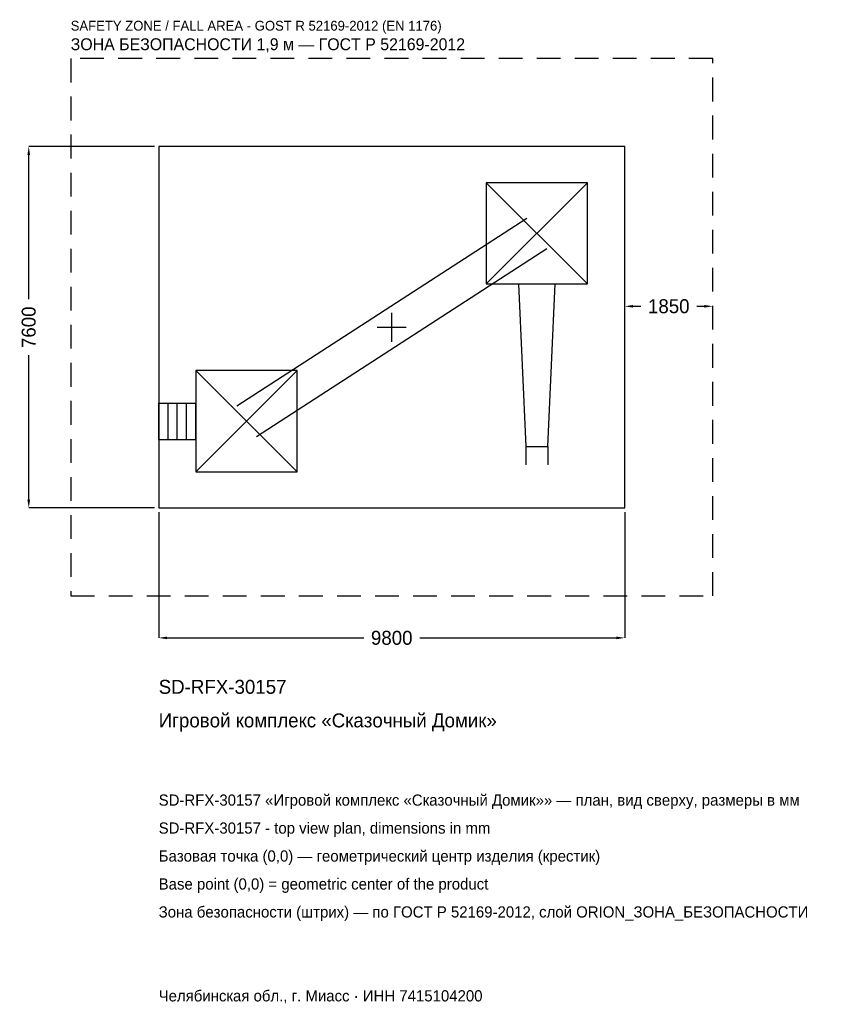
# Model space of a CAD drawing. Header units: metres. Extents: x -7822 to 9096, y -14237 to 6468.
import ezdxf

# ---------------------------------------------------------------- set-up
doc = ezdxf.new("R2010")
doc.units = ezdxf.units.M
doc.linetypes.add('DASHED', pattern=[800, 500, -300])
for name, color, linetype in [('ORION_ДАННЫЕ', 3, 'Continuous'), ('ORION_ЗОНА_БЕЗОПАСНОСТИ', 1, 'Continuous'), ('ORION_КОНТУР', 7, 'Continuous'), ('ORION_РАЗМЕРЫ', 8, 'Continuous')]:
    doc.layers.add(name, color=color, linetype=linetype)
doc.dimstyles.new('ORION', dxfattribs={"dimtxt": 294, "dimasz": 176.4, "dimexe": 1.25, "dimexo": 88.2, "dimtad": 1, "dimdec": 0, "dimcen": 2.5, "dimazin": 3, "dimtfac": 1, "dimtmove": 0, "dimatfit": 3, "dimarcsym": 0})

# ---------------------------------------------------------------- blocks, each defined once
blk = doc.blocks.new('_CLOSEDFILLED')
at = {"color": 0, "linetype": 'BYBLOCK'}
blk.add_solid([(-1, 0.16), (0, 0), (-1, -0.16)], dxfattribs=at)
blk = doc.blocks.new('*D1')
for p, q in [((-4900, -3888.2), (-4900, -6532)), ((4900, -3888.2), (4900, -6532)), ((-4723.6, -6532), (-588, -6532)), ((588, -6532), (4723.6, -6532))]:
    blk.add_line(p, q)
at = {"layer": 'Defpoints'}
for p in [(-4900, -3800), (4900, -3800), (-4900, -6532)]:
    blk.add_point(p, dxfattribs=at)
at = {"layer": 'ORION_РАЗМЕРЫ', "xscale": 176.4, "yscale": 176.4, "rotation": 180}
blk.add_blockref('_CLOSEDFILLED', (-4900, -6532), dxfattribs=at)
at = {"layer": 'ORION_РАЗМЕРЫ', "xscale": 176.4, "yscale": 176.4}
blk.add_blockref('_CLOSEDFILLED', (4900, -6532), dxfattribs=at)
at = {"layer": 'ORION_РАЗМЕРЫ', "insert": (0, -6532), "char_height": 294, "attachment_point": 5}
blk.add_mtext('9800', dxfattribs=at)
blk = doc.blocks.new('*D2')
for p, q in [((-4988.2, 3800), (-7632, 3800)), ((-7632, 588), (-7632, 3623.6)), ((-7632, -3623.6), (-7632, -588)), ((-4988.2, -3800), (-7632, -3800))]:
    blk.add_line(p, q)
at = {"layer": 'Defpoints'}
for p in [(-4900, 3800), (-7632, -3800), (-4900, -3800)]:
    blk.add_point(p, dxfattribs=at)
at = {"layer": 'ORION_РАЗМЕРЫ', "xscale": 176.4, "yscale": 176.4}
for p, rotation in [((-7632, 3800), 90), ((-7632, -3800), 270)]:
    blk.add_blockref('_CLOSEDFILLED', p, dxfattribs=dict(at, rotation=rotation))
at = {"layer": 'ORION_РАЗМЕРЫ', "insert": (-7632, 0), "char_height": 294, "attachment_point": 5, "rotation": 90}
blk.add_mtext('7600', dxfattribs=at)
blk = doc.blocks.new('*D3')
for p, q in [((4900, 88.2), (4900, 441)), ((5076.4, 441), (5237, 441)), ((6413, 441), (6573.6, 441)), ((6750, 88.2), (6750, 441))]:
    blk.add_line(p, q)
at = {"layer": 'Defpoints'}
for p in [(4900, 441), (4900, 0), (6750, 0)]:
    blk.add_point(p, dxfattribs=at)
at = {"layer": 'ORION_РАЗМЕРЫ', "xscale": 176.4, "yscale": 176.4, "rotation": 180}
blk.add_blockref('_CLOSEDFILLED', (4900, 441), dxfattribs=at)
at = {"layer": 'ORION_РАЗМЕРЫ', "xscale": 176.4, "yscale": 176.4}
blk.add_blockref('_CLOSEDFILLED', (6750, 441), dxfattribs=at)
at = {"layer": 'ORION_РАЗМЕРЫ', "insert": (5825, 441), "char_height": 294, "attachment_point": 5}
blk.add_mtext('1850', dxfattribs=at)
blk = doc.blocks.new('ОРИОН SD-RFX-30157 Игровой комплекс Сказочный Домик')
at = {"layer": 'ORION_ЗОНА_БЕЗОПАСНОСТИ', "linetype": 'DASHED'}
blk.add_lwpolyline([(-6750, -5650), (6750, -5650), (6750, 5650), (-6750, 5650)], close=True, dxfattribs=at)
at = {"layer": 'ORION_КОНТУР'}
for p, q in [((1988, 912), (4116, 3040)), ((1988, 3040), (4116, 912)), ((-3260.2, -1654.5), (2843.8, 2297.5)), ((-2843.8, -2297.5), (3260.2, 1654.5)), ((-4116, -3040), (-1988, -912)), ((-4116, -912), (-1988, -3040)), ((-4900, -1593), (-4116, -1593)), ((-4900, -2359), (-4900, -1593)), ((-4704, -2359), (-4704, -1593)), ((-4508, -2359), (-4508, -1593)), ((-4312, -2359), (-4312, -1593)), ((-4116, -2359), (-4116, -1593)), ((-4900, -2359), (-4116, -2359)), ((2822.2, -2508), (2822.2, -2891)), ((3281.8, -2508), (3281.8, -2891))]:
    blk.add_line(p, q, dxfattribs=at)
for points in [[(-4900, -3800), (4900, -3800), (4900, 3800), (-4900, 3800)], [(1988, 912), (4116, 912), (4116, 3040), (1988, 3040)], [(-4116, -3040), (-1988, -3040), (-1988, -912), (-4116, -912)]]:
    blk.add_lwpolyline(points, close=True, dxfattribs=at)
blk.add_lwpolyline([(2669, 912), (2822.2, -2508), (3281.8, -2508), (3435, 912)], dxfattribs=at)
at = {"layer": 'ORION_РАЗМЕРЫ'}
for p, q in [((0, -304), (0, 304)), ((-304, 0), (304, 0))]:
    blk.add_line(p, q, dxfattribs=at)
at = {"layer": 'ORION_ДАННЫЕ'}
for tag, p in [('АРТИКУЛ', (-4900, -7708)), ('НАИМЕНОВАНИЕ', (-4900, -8413.6))]:
    blk.add_attdef(tag, p, '', height=294, dxfattribs=at)
at = {"layer": 'ORION_ДАННЫЕ', "flags": 1}
for tag, p in [('ПРОИЗВОДИТЕЛЬ', (-4900, -9119.2)), ('ТЕЛЕФОН', (-4900, -9824.8)), ('САЙТ', (-4900, -11236)), ('АДРЕС', (-4900, -11941.6)), ('РЕКВИЗИТЫ', (-4900, -12647.2)), ('ГАБАРИТЫ', (-4900, -13352.8)), ('ЗОНА_БЕЗОПАСНОСТИ', (-4900, -14058.4))]:
    blk.add_attdef(tag, p, '', height=294, dxfattribs=at)
at = {"layer": 'ORION_ЗОНА_БЕЗОПАСНОСТИ', "color": 1}
for s, height, p in [('SAFETY ZONE / FALL AREA - GOST R 52169-2012 (EN 1176)', 205.8, (-6750, 6238)), ('ЗОНА БЕЗОПАСНОСТИ 1,9 м — ГОСТ Р 52169-2012', 249.9, (-6750, 5826.4))]:
    blk.add_text(s, height=height, dxfattribs=at).set_placement(p)
at = {"layer": 'ORION_РАЗМЕРЫ'}
dim = blk.add_linear_dim(base=(-7632, -3800), p1=(-4900, -3800), p2=(-4900, 3800), angle=90, dimstyle='ORION', dxfattribs=at)
dim.commit()
dim.dimension.update_dxf_attribs({"geometry": '*D2', "text_midpoint": (-7632, 0)})
for base, p1, p2, picture, middle in [((4900, 441), (4900, 0), (6750, 0), '*D3', (5825, 441)), ((-4900, -6532), (-4900, -3800), (4900, -3800), '*D1', (0, -6532))]:
    dim = blk.add_linear_dim(base=base, p1=p1, p2=p2, dimstyle='ORION', dxfattribs=at)
    dim.commit()
    dim.dimension.update_dxf_attribs({"geometry": picture, "text_midpoint": middle})

msp = doc.modelspace()

# ---------------------------------------------------------------- block references
msp.add_blockref('ОРИОН SD-RFX-30157 Игровой комплекс Сказочный Домик', (0, 0)).add_auto_attribs({'АРТИКУЛ': 'SD-RFX-30157', 'НАИМЕНОВАНИЕ': 'Игровой комплекс «Сказочный Домик»'})

# ---------------------------------------------------------------- texts
at = {"layer": 'ORION_ДАННЫЕ', "color": 3}
for s, p in [('SD-RFX-30157 «Игровой комплекс «Сказочный Домик»» — план, вид сверху, размеры в мм', (-4900, -10060)), ('SD-RFX-30157 - top view plan, dimensions in mm', (-4900, -10648)), ('Челябинская обл., г. Миасс · ИНН 7415104200', (-4900, -14176))]:
    msp.add_text(s, height=235.2, dxfattribs=at).set_placement(p)
at = {"layer": 'ORION_ДАННЫЕ', "color": 7}
for s, p in [('Базовая точка (0,0) — геометрический центр изделия (крестик)', (-4900, -11236)), ('Base point (0,0) = geometric center of the product', (-4900, -11824))]:
    msp.add_text(s, height=235.2, dxfattribs=at).set_placement(p)
at = {"layer": 'ORION_ДАННЫЕ', "color": 1}
msp.add_text('Зона безопасности (штрих) — по ГОСТ Р 52169-2012, слой ORION_ЗОНА_БЕЗОПАСНОСТИ', height=235.2, dxfattribs=at).set_placement((-4900, -12412))

doc.saveas('drawing.dxf')
